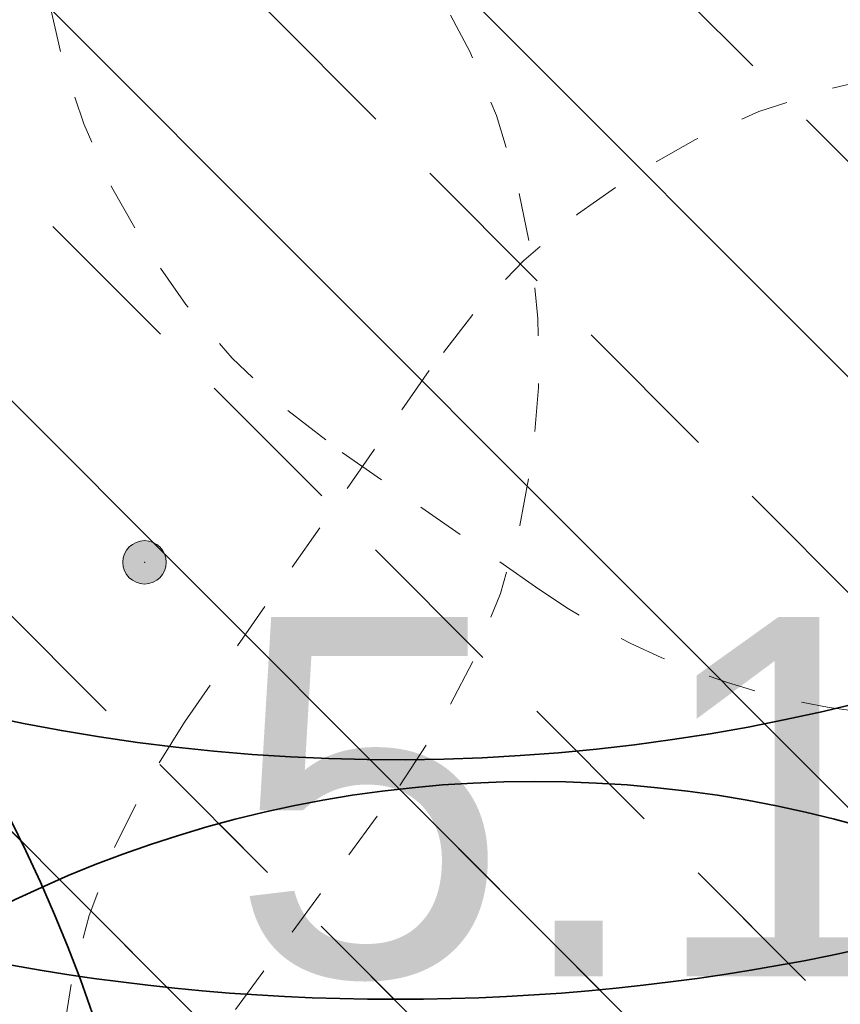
# Model space of a CAD drawing. Extents: x 5477758 to 5478333, y 5918235 to 5918502.
# Tile 38 of 130: x 5477900.87 to 5477902.59, y 5918353.4 to 5918355.46. Entities that reach past the tile are written whole.
import ezdxf
from ezdxf.enums import TextEntityAlignment as Align

# ---------------------------------------------------------------- set-up
doc = ezdxf.new("R2010")
doc.units = 0
doc.header["$LTSCALE"] = 0.25
doc.header["$PDSIZE"] = 0.75
doc.linetypes.add('ACAD_ISO03W100', pattern=[30, 12, -18])
doc.linetypes.add('tabelka$0$mapa PZT$0$xref$0$1753 Tchnologia.dwg$0${ Half Dash }', pattern=[0])
doc.layers.get('0').update_dxf_attribs({"linetype": 'CONTINUOUS', "lineweight": 13})
for name, color, linetype, lineweight in [('0_PROJEKTOWANE ZABAWKI', 7, 'CONTINUOUS', 0), ('OT_Rzedna', 252, 'CONTINUOUS', 18), ('pomiar', 252, 'CONTINUOUS', 18), ('ZZ_korona', 94, 'CONTINUOUS', 35), ('ZZ_nawadnianie', 150, 'CONTINUOUS', 9), ('ZZ_SOD', 210, 'tabelka$0$mapa PZT$0$xref$0$1753 Tchnologia.dwg$0${ Half Dash }', 35)]:
    doc.layers.add(name, color=color, linetype=linetype, lineweight=lineweight)
doc.styles.add('GEO-INFO', font='arial.ttf')
pattern_1 = [(134.932998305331, (5477837.844457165, 5918344.994708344), (-0.4495375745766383, -0.4484874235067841), []), (134.932998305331, (5477837.844982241, 5918345.443721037), (-0.4495375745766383, -0.4484874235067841), [0.3174999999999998, -0.1587499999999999])]

# ---------------------------------------------------------------- blocks, each defined once
blk = doc.blocks.new('OTRN')
at = {"linetype": 'Continuous', "lineweight": 13}
blk.add_hatch(color=0, dxfattribs=at).paths.add_polyline_path([(0, -0.090553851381, 1), (0, 0.090553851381, 1)])
at = {"color": 0, "linetype": 'Continuous', "lineweight": 13}
blk.add_circle((0, 0), 0.090553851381, dxfattribs=at)
blk = doc.blocks.new('zw$2AC3')
at = {"linetype": 'ACAD_ISO03W100', "lineweight": 0, "ltscale": 0.1}
blk.add_lwpolyline([(-43.25233459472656, -268.3472688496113, 0.4162854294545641), (107.8079483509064, -118.3510163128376), (107.8079483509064, -58.11101630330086, 0.4142135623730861), (-42.19205152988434, 91.8889836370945), (-179.8757082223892, 91.88898369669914, 0.414213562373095), (-329.8757085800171, -58.1110163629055), (-329.8757085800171, -118.3510163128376, 0.414229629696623), (-179.867479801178, -268.351016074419, -1.371421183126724e-05)], format="xyb", close=True, dxfattribs=at)
blk = doc.blocks.new('zw$FF8F')
at = {"linetype": 'ACAD_ISO03W100', "lineweight": 0, "ltscale": 0.1}
blk.add_lwpolyline([(-117.7657574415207, 30.64578759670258), (-117.7657573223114, -59.01622021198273, 0.4142135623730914), (32.23424261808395, -209.016220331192), (106.4683197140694, -209.016220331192, 0.4142135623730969), (256.4683196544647, -59.01622021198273), (256.468319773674, 30.64578783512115, 0.4142135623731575), (106.4683197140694, 180.6457874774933), (32.23424261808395, 180.6457875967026, 0.4142135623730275), (-117.7657574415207, 30.64578759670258)], format="xyb", close=True, dxfattribs=at)
blk = doc.blocks.new('zw$A18C')
at = {"linetype": 'ACAD_ISO03W100', "lineweight": 0, "ltscale": 0.1}
blk.add_lwpolyline([(-29.81042389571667, -212.4834856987, 0.4142135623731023), (120.1895760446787, -62.48348569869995), (120.1895759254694, 102.5315146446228, 0.4142135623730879), (-29.81042383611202, 252.5315144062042), (-80.05042390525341, 252.5315144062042, 0.4142135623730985), (-230.0504239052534, 102.5315144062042), (-230.0504239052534, -62.48348557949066, 0.4142135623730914), (-80.05042390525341, -212.4834856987)], format="xyb", close=True, dxfattribs=at)

msp = doc.modelspace()

# ---------------------------------------------------------------- hatches: boundary and pattern name
at = {"layer": 'ZZ_nawadnianie', "ltscale": 0.15}
h = msp.add_hatch(dxfattribs=at)
h.set_pattern_fill('ANSI33', color=256, scale=0.1, angle=30)
h.set_pattern_definition(pattern_1)
edge = h.paths.add_edge_path()
edge.add_arc((5477901.65754944, 5918357.911655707), 4.5, 0, 360)
h = msp.add_hatch(dxfattribs=at)
h.set_pattern_fill('ANSI33', color=256, scale=0.1, angle=30)
h.set_pattern_definition(pattern_1)
edge = h.paths.add_edge_path()
edge.add_arc((5477898.182495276, 5918352.421140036), 3, 0, 360)
h = msp.add_hatch(dxfattribs=at)
h.set_pattern_fill('ANSI33', color=256, scale=0.1, angle=30)
h.set_pattern_definition(pattern_1)
edge = h.paths.add_edge_path()
edge.add_arc((5477901.948204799, 5918351.366119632), 2.5, 0, 360)

# ---------------------------------------------------------------- linework, layer by layer
at = {"layer": 'OT_Rzedna', "color": 7}
msp.add_point((5477901.134186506, 5918354.323436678), dxfattribs=at)
at = {"layer": 'ZZ_korona'}
for start, end in [(9.778153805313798, 236.4984371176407), (238.8405320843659, 313.1921635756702)]:
    msp.add_arc((5477901.657549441, 5918357.911655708), 4, start, end, dxfattribs=at)
at = {"layer": 'ZZ_SOD', "ltscale": 0.15}
for centre, radius in [((5477901.65754944, 5918357.911655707), 4.5), ((5477898.182495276, 5918352.421140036), 3), ((5477901.948204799, 5918351.366119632), 2.5)]:
    msp.add_circle(centre, radius, dxfattribs=at)

# ---------------------------------------------------------------- block references
at = {"layer": '0_PROJEKTOWANE ZABAWKI', "color": 1, "lineweight": 0}
for name, p, xscale, yscale, zscale, rotation in [('zw$A18C', (5477902.737979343, 5918356.784116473), 0.009947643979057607, 0.009947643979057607, 0.009947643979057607, 145.1646599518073), ('zw$2AC3', (5477899.858387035, 5918352.947505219), 0.0100229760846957, 0.0100229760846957, 0.0100229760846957, 233.789402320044), ('zw$FF8F', (5477902.516998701, 5918353.802151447), 0.009968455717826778, 0.009968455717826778, 0.009968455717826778, 325.164659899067)]:
    msp.add_blockref(name, p, dxfattribs=dict(at, xscale=xscale, yscale=yscale, zscale=zscale, rotation=rotation))
at = {"layer": 'OT_Rzedna', "color": 7, "linetype": 'Continuous', "xscale": 0.5, "yscale": 0.5, "zscale": 0.5}
msp.add_blockref('OTRN', (5477901.134186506, 5918354.323436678), dxfattribs=at)

# ---------------------------------------------------------------- texts
at = {"layer": 'pomiar', "color": 7, "style": 'GEO-INFO'}
msp.add_text('5.1', height=0.75, dxfattribs=at).set_placement((5477901.31129975, 5918354.209394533), align=Align.TOP_LEFT)

doc.saveas('drawing.dxf')
